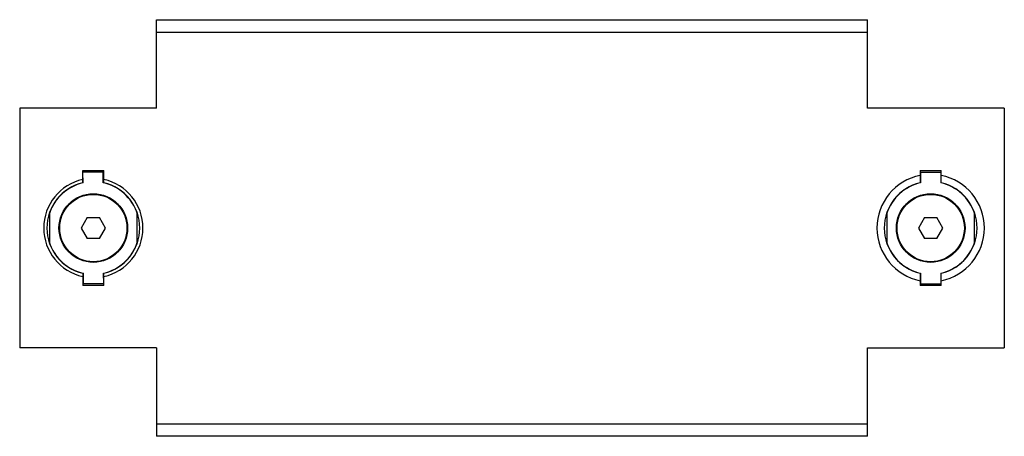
# Model space of a CAD drawing. Header units: millimetres. Extents: x 34 to 268, y 159 to 258.
import ezdxf

# ---------------------------------------------------------------- set-up
doc = ezdxf.new("R2010")
doc.units = ezdxf.units.MM
doc.header["$LTSCALE"] = 27.150269
doc.layers.get('0').update_dxf_attribs({"linetype": 'CONTINUOUS'})

msp = doc.modelspace()

# ---------------------------------------------------------------- linework, layer by layer
at = {"color": 7}
for p, q in [((66.83, 237.26), (66.83, 258.26)), ((66.83, 258.26), (235.83, 258.26)), ((235.83, 237.26), (235.83, 258.26)), ((235.83, 255.26), (66.83, 255.26)), ((34.33, 237.26), (34.33, 180.26)), ((66.83, 237.26), (34.33, 237.26)), ((268.33, 237.26), (235.83, 237.26)), ((268.33, 237.26), (268.33, 180.26)), ((49.33, 219.51), (49.33, 222.45)), ((49.33, 222.45), (54.33, 222.45)), ((54.33, 219.51), (54.33, 222.45)), ((248.33, 222.45), (253.33, 222.45)), ((248.33, 222.45), (248.33, 219.51)), ((253.33, 219.51), (253.33, 222.45)), ((54.17, 222.03), (49.37, 222)), ((49.38, 219.49), (49.37, 222)), ((54.18, 219.51), (54.17, 222.03)), ((54.17, 221.38), (54.33, 221.22)), ((54.33, 220.83), (54.18, 220.68)), ((248.43, 222.01), (253.23, 222.01)), ((248.43, 222.01), (248.43, 219.5)), ((253.23, 222.01), (253.23, 219.5)), ((41.39, 212.22), (41.42, 205.22)), ((50.38, 211.27), (48.93, 208.76)), ((50.38, 211.27), (53.28, 211.27)), ((54.73, 208.76), (53.28, 211.27)), ((62.27, 205.31), (62.24, 212.31)), ((240.4, 212.26), (240.4, 205.26)), ((249.38, 211.27), (247.93, 208.76)), ((249.38, 211.27), (252.28, 211.27)), ((253.73, 208.76), (252.28, 211.27)), ((261.26, 205.26), (261.26, 212.26)), ((48.93, 208.76), (50.38, 206.25)), ((53.28, 206.25), (54.73, 208.76)), ((247.93, 208.76), (249.38, 206.25)), ((252.28, 206.25), (253.73, 208.76)), ((53.28, 206.25), (50.38, 206.25)), ((252.28, 206.25), (249.38, 206.25)), ((49.33, 198.02), (49.33, 195.07)), ((49.49, 195.5), (49.48, 198.02)), ((54.29, 195.53), (54.28, 198.04)), ((54.33, 195.07), (54.33, 198.02)), ((248.33, 198.02), (248.33, 195.07)), ((248.33, 196.76), (248.43, 196.86)), ((248.43, 198.03), (248.43, 195.51)), ((253.23, 198.03), (253.23, 195.51)), ((253.23, 196.86), (253.33, 196.76)), ((253.33, 195.07), (253.33, 198.02)), ((54.33, 195.07), (49.33, 195.07)), ((54.29, 195.53), (49.49, 195.5)), ((248.43, 196.16), (248.33, 196.27)), ((253.33, 195.07), (248.33, 195.07)), ((248.43, 195.51), (253.23, 195.51)), ((253.33, 196.27), (253.23, 196.16)), ((66.83, 180.26), (34.33, 180.26)), ((66.83, 180.26), (66.83, 159.26)), ((235.83, 180.26), (268.33, 180.26)), ((235.83, 159.26), (235.83, 180.26)), ((66.83, 162.26), (235.83, 162.26)), ((235.83, 159.26), (66.83, 159.26))]:
    msp.add_line(p, q, dxfattribs=at)
for centre, radius in [((51.83, 208.76), 8.16), ((51.83, 208.76), 8.1), ((51.83, 208.76), 8), ((250.83, 208.76), 8.16), ((250.83, 208.76), 8.1), ((250.83, 208.76), 8)]:
    msp.add_circle(centre, radius, dxfattribs=at)
for centre, radius, start, end in [((51.83, 208.76), 11.79, 102.237, 257.763), ((51.83, 208.76), 11.79, 282.237, 77.763), ((250.83, 208.76), 12.76, 101.2959, 258.7041), ((250.83, 208.76), 12.76, 281.2959, 78.7041), ((51.83, 208.76), 11.03, 103.0989, 256.9011), ((51.83, 208.76), 11, 102.853, 161.6977), ((51.83, 208.76), 11, 18.8037, 77.6484), ((51.83, 208.76), 11.03, 283.0989, 76.9011), ((250.83, 208.76), 11.03, 103.0989, 256.9011), ((250.83, 208.76), 11, 102.6023, 161.447), ((250.83, 208.76), 11, 18.553, 77.3977), ((250.83, 208.76), 11.03, 283.0989, 76.9011), ((51.83, 208.76), 11, 198.8037, 257.6484), ((51.83, 208.76), 11, 282.853, 341.6977), ((250.83, 208.76), 11, 198.553, 257.3977), ((250.83, 208.76), 11, 282.6023, 341.447)]:
    msp.add_arc(centre, radius, start, end, dxfattribs=at)

doc.saveas('drawing.dxf')
